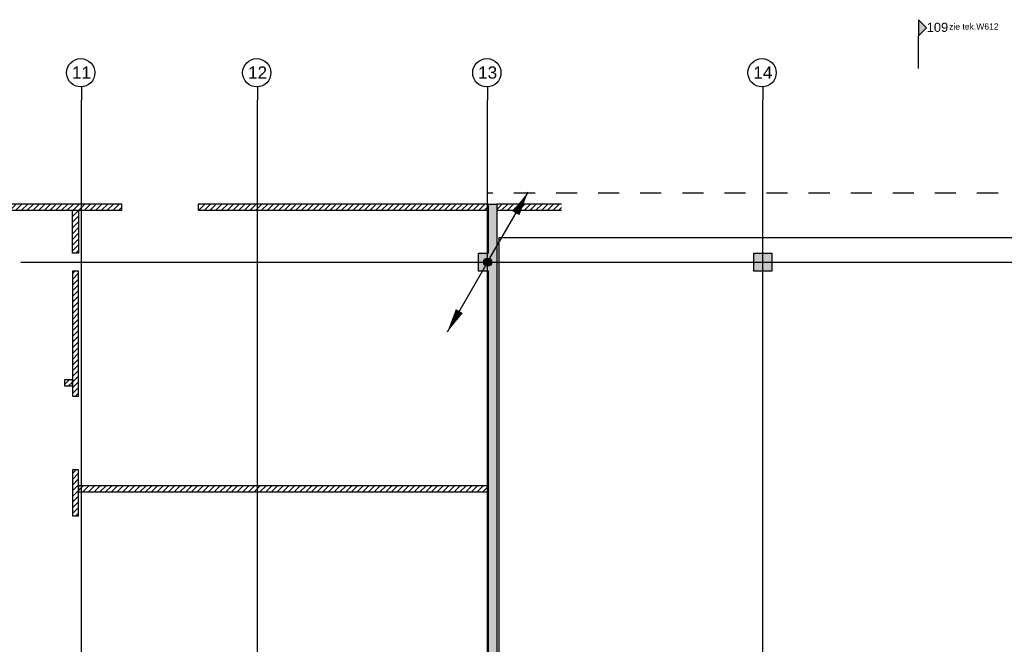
# Model space of a CAD drawing. Header units: millimetres. Extents: x -38031 to 110605, y -22066 to 88711.
# Tile 56 of 150: x -1530 to 22836, y 47735 to 63197. Entities that reach past the tile are written whole.
import ezdxf
from ezdxf.enums import TextEntityAlignment as Align

# ---------------------------------------------------------------- set-up
doc = ezdxf.new("R2010")
doc.units = ezdxf.units.MM
doc.header["$LTSCALE"] = 50
doc.set_wipeout_variables(frame=1)
doc.linetypes.add('STYLE_01', pattern=[0.41664, 0.20828, -0.20836])
doc.linetypes.add('STYLE_06', pattern=[1.04164, 0.625, -0.20828, 0.06943, -0.13893])
for name, color, linetype in [('AB$1A---_ATTRIB050', 8, 'Continuous'), ('AL$1A---_ALGEMEEN', 8, 'Continuous'), ('AM$1A---_ARCERING', 8, 'Continuous'), ('AT$1A---_TEKST070', 8, 'Continuous'), ('Bouwkundig', 8, 'Continuous'), ('EL6121--', 3, 'Continuous'), ('stramien', 1, 'Continuous')]:
    doc.layers.add(name, color=color, linetype=linetype)
doc.styles.add('Arial', font='ARIAL.TTF')
doc.styles.get("Standard").update_dxf_attribs({"font": 'iso.shx'})
pattern_1 = [(45, (0, 0), (70.71068, -70.71068), [])]

# ---------------------------------------------------------------- blocks, each defined once
blk = doc.blocks.new('E00170')
at = {"color": 0, "linetype": 'Continuous'}
for q in [(5, 8.66), (-5, -8.66)]:
    blk.add_line((0, 0), q, dxfattribs=at)
for points in [[(5, 8.66, 0, 1, 0), (3.5, 6.06, 1, 1, 0)], [(-5, -8.66, 0, 1, 0), (-3.5, -6.06, 1, 1, 0)]]:
    blk.add_lwpolyline(points, format="xyseb", dxfattribs=at)
at = {"color": 0, "const_width": 0.5}
blk.add_lwpolyline([(-0.25, 0, 1), (0.25, 0, 1)], format="xyb", close=True, dxfattribs=at)
at = {"color": 0, "linetype": 'Continuous'}
blk.add_circle((0, 0), 0.5, dxfattribs=at)
blk = doc.blocks.new('kolom 450')
at = {"layer": 'AM$1A---_ARCERING', "linetype": 'Continuous', "lineweight": 0}
blk.add_hatch(color=256, dxfattribs=at).paths.add_polyline_path([(-225, 225), (225, 225), (225, -225), (-225, -225)])
at = {"layer": 'AL$1A---_ALGEMEEN', "color": 0}
blk.add_lwpolyline([(-225, 225), (225, 225), (225, -225), (-225, -225)], close=True, dxfattribs=at)
blk = doc.blocks.new('Group-91')
at = {"color": 0}
for points in [[(-58816, 30055), (-58816, 29905), (-55360, 29905), (-55360, 30055)], [(-46286, 30055), (-53474, 30055), (-53474, 29905), (-46286, 29905)], [(-46086, 29905), (-44481, 29905), (-44481, 30055), (-46086, 30055)]]:
    blk.add_wipeout(points, dxfattribs=at).dxf.layer = 'AL$1A---_ALGEMEEN'
at = {"layer": 'AM$1A---_ARCERING', "linetype": 'Continuous', "lineweight": 5}
h = blk.add_hatch(dxfattribs=at)
h.set_pattern_fill('KALKZANDSTEEN', color=256, style=0, pattern_type=2)
h.set_pattern_definition(pattern_1)
h.paths.add_polyline_path([(-58816, 30055), (-58816, 29905), (-55360, 29905), (-55360, 30055)])
h = blk.add_hatch(dxfattribs=at)
h.set_pattern_fill('KALKZANDSTEEN', color=256, style=0, pattern_type=2)
h.set_pattern_definition(pattern_1)
h.paths.add_polyline_path([(-46286, 30055), (-53474, 30055), (-53474, 29905), (-46286, 29905)])
h = blk.add_hatch(dxfattribs=at)
h.set_pattern_fill('KALKZANDSTEEN', color=256, style=0, pattern_type=2)
h.set_pattern_definition(pattern_1)
h.paths.add_polyline_path([(-46086, 29905), (-44481, 29905), (-44481, 30055), (-46086, 30055)])
at = {"layer": 'AL$1A---_ALGEMEEN', "color": 0}
blk.add_line((-46086, 29905), (-44481, 29905), dxfattribs=at)
for points in [[(-58816, 30055), (-58816, 29905), (-55360, 29905), (-55360, 30055)], [(-46286, 30055), (-53474, 30055), (-53474, 29905), (-46286, 29905)]]:
    blk.add_lwpolyline(points, close=True, dxfattribs=at)
at = {"layer": 'AL$1A---_ALGEMEEN', "color": 0, "flags": 128}
blk.add_lwpolyline([(-44481, 30055), (-46086, 30055), (-46086, 29905)], dxfattribs=at)
blk = doc.blocks.new('Group-92')
at = {"color": 0}
for points in [[(-56586, 29905), (-56436, 29905), (-56436, 28845), (-56586, 28845)], [(-56586, 25704), (-56786, 25704), (-56786, 25554), (-56586, 25554)], [(-46286, 23084), (-56436, 23084), (-56436, 22934), (-46286, 22934)]]:
    blk.add_wipeout(points, dxfattribs=at).dxf.layer = 'AL$1A---_ALGEMEEN'
at = {"layer": 'AM$1A---_ARCERING', "linetype": 'Continuous', "lineweight": 5}
h = blk.add_hatch(dxfattribs=at)
h.set_pattern_fill('KALKZANDSTEEN', color=256, style=0, pattern_type=2)
h.set_pattern_definition(pattern_1)
h.paths.add_polyline_path([(-56586, 29905), (-56436, 29905), (-56436, 28845), (-56586, 28845)])
h = blk.add_hatch(dxfattribs=at)
h.set_pattern_fill('KALKZANDSTEEN', color=256, style=0, pattern_type=2)
h.set_pattern_definition(pattern_1)
h.paths.add_polyline_path([(-56586, 25704), (-56786, 25704), (-56786, 25554), (-56586, 25554)])
h = blk.add_hatch(dxfattribs=at)
h.set_pattern_fill('KALKZANDSTEEN', color=256, style=0, pattern_type=2)
h.set_pattern_definition(pattern_1)
h.paths.add_polyline_path([(-46286, 23084), (-56436, 23084), (-56436, 22934), (-46286, 22934)])
at = {"layer": 'AL$1A---_ALGEMEEN', "color": 0}
for points in [[(-56586, 29905), (-56436, 29905), (-56436, 28845), (-56586, 28845)], [(-56586, 25704), (-56786, 25704), (-56786, 25554), (-56586, 25554)], [(-46286, 23084), (-56436, 23084), (-56436, 22934), (-46286, 22934)]]:
    blk.add_lwpolyline(points, close=True, dxfattribs=at)
blk.add_blockref('Group-91', (0, 0), dxfattribs=at)
at = {"color": 0}
for points in [[(-56586, 28395), (-56586, 25300), (-56436, 25300), (-56436, 28395)], [(-56436, 22337), (-56436, 23479), (-56586, 23479), (-56586, 22337)]]:
    blk.add_wipeout(points, dxfattribs=at).dxf.layer = 'AL$1A---_ALGEMEEN'
at = {"layer": 'AM$1A---_ARCERING', "linetype": 'Continuous', "lineweight": 5}
h = blk.add_hatch(dxfattribs=at)
h.set_pattern_fill('KALKZANDSTEEN', color=256, style=0, pattern_type=2)
h.set_pattern_definition(pattern_1)
h.paths.add_polyline_path([(-56586, 28395), (-56586, 25300), (-56436, 25300), (-56436, 28395)])
h = blk.add_hatch(dxfattribs=at)
h.set_pattern_fill('KALKZANDSTEEN', color=256, style=0, pattern_type=2)
h.set_pattern_definition(pattern_1)
h.paths.add_polyline_path([(-56436, 22337), (-56436, 23479), (-56586, 23479), (-56586, 22337)])
at = {"layer": 'AL$1A---_ALGEMEEN', "color": 0}
for points in [[(-56586, 28395), (-56586, 25300), (-56436, 25300), (-56436, 28395)], [(-56436, 22337), (-56436, 23479), (-56586, 23479), (-56586, 22337)]]:
    blk.add_lwpolyline(points, close=True, dxfattribs=at)
blk = doc.blocks.new('drsnd pijl')
at = {"layer": 'AM$1A---_ARCERING', "linetype": 'Continuous', "lineweight": 0}
blk.add_hatch(color=256, dxfattribs=at).paths.add_polyline_path([(1005, 442), (200, 442), (0, 242), (-200, 442), (200, 442)])
at = {"layer": 'AL$1A---_ALGEMEEN', "color": 0}
blk.add_lwpolyline([(1005, 442), (200, 442), (0, 242), (-200, 442), (200, 442)], dxfattribs=at)
at = {"layer": 'AL$1A---_ALGEMEEN', "color": 0, "style": 'Arial'}
blk.add_attdef('peil', text='', height=227, rotation=90, dxfattribs=at).set_placement((170, -290), align=Align.BOTTOM_LEFT)
at = {"layer": 'AL$1A---_ALGEMEEN', "color": 0, "flags": 1}
blk.add_attdef('onderdeel', (-200, -700), '', height=227, dxfattribs=at)
blk = doc.blocks.new('200254 W 210e 19-03-2008')
at = {"layer": 'AM$1A---_ARCERING', "linetype": 'Continuous', "lineweight": 0}
blk.add_hatch(color=256, dxfattribs=at).paths.add_polyline_path([(19236.25, 3472.95), (19231.25, 3472.95), (19231.25, 3599.13), (19231.25, 3738.45), (19236.25, 3738.45), (19236.25, 3939.35), (19231.25, 3939.35), (19231.25, 3948.35), (19236.25, 3948.35), (19236.25, 4155.35), (19231.25, 4155.35), (19231.25, 4164.35), (19236.25, 4164.35), (19236.25, 4188.55), (19240.25, 4188.55), (19240.25, 3729.45), (19235.25, 3729.45), (19235.25, 3605.97), (19376.45, 3605.97), (19376.45, 3601.97), (19235.25, 3601.97), (19235.25, 3481.95), (19240.25, 3481.95), (19240.25, 3039.03), (19236.25, 3038.59)])
at = {"layer": 'stramien', "linetype": 'Continuous', "lineweight": 0}
blk.add_hatch(color=256, dxfattribs=at).paths.add_polyline_path([(19448.94, 4255.78), (19448.94, 4271.88), (19452.94, 4275.88), (19448.94, 4279.88), (19448.94, 4271.88)])
at = {"layer": 'AL$1A---_ALGEMEEN', "linetype": 'STYLE_01'}
blk.add_lwpolyline([(20033.65, 4270.59), (20033.65, 4193.94), (19918.11, 4193.94), (19918.11, 4100.54), (19909.65, 4100.54), (19800.83, 4100.55), (19800.83, 4193.95), (19235.75, 4193.95)], dxfattribs=at)
at = {"layer": 'AL$1A---_ALGEMEEN'}
blk.add_lwpolyline([(19231.25, 3472.95), (19231.25, 3599.13), (19231.25, 3738.45), (19236.25, 3738.45), (19236.25, 3939.35), (19231.25, 3939.35), (19231.25, 3948.35), (19236.25, 3948.35), (19236.25, 4155.35), (19231.25, 4155.35), (19231.25, 4164.35), (19236.25, 4164.35), (19236.25, 4188.55), (19240.25, 4188.55), (19240.25, 3729.45), (19235.25, 3729.45), (19235.25, 3605.97), (19376.45, 3605.97), (19376.45, 3601.97), (19235.25, 3601.97), (19235.25, 3481.95)], dxfattribs=at)
blk.add_lwpolyline([(19607.47, 3952.35), (19607.47, 4171.94), (19241.25, 4171.94), (19241.25, 3762.94), (19363.45, 3762.94), (19363.45, 3952.35)], close=True, dxfattribs=at)
at = {"layer": 'stramien'}
blk.add_lwpolyline([(19448.94, 4255.78), (19448.94, 4271.88), (19452.94, 4275.88), (19448.94, 4279.88), (19448.94, 4271.88)], dxfattribs=at)
at = {"layer": 'AL$1A---_ALGEMEEN'}
ref = blk.add_blockref('drsnd pijl', (19457.79, 4275.88), dxfattribs=dict(at, xscale=-0.02, yscale=0.02, zscale=0.02, rotation=90))
ref.add_attrib('peil', '109', dxfattribs={"layer": 'AB$1A---_ATTRIB050', "height": 4.546, "style": 'Arial'}).set_placement((19453.06, 4272.48), align=Align.BOTTOM_LEFT)
at = {"layer": 'AL$1A---_ALGEMEEN', "xscale": 0.02, "yscale": 0.02, "zscale": 0.02}
blk.add_blockref('kolom 450', (19371.95, 4159.85), dxfattribs=at)
at = {"layer": 'stramien', "linetype": 'Continuous', "lineweight": 0, "style": 'Arial'}
blk.add_text('109', height=4.546, dxfattribs=at).set_placement((19453.06, 4272.48), align=Align.BOTTOM_LEFT)
at = {"layer": 'stramien', "insert": (19476.39, 4276.46), "char_height": 3.0305, "attachment_point": 5, "line_spacing_factor": 0.967741, "style": 'Arial'}
blk.add_mtext('{\\C256;\\lzie tek.W612}', dxfattribs=at)
at = {"linetype": 'Continuous'}
for points in [[(19041.35, 4253.6), (19041.32, 4252.91), (19041.21, 4252.23), (19041.05, 4251.56), (19040.82, 4250.92), (19040.52, 4250.3), (19040.17, 4249.71), (19039.76, 4249.15), (19039.3, 4248.65), (19038.79, 4248.18), (19038.24, 4247.77), (19037.65, 4247.42), (19037.03, 4247.13), (19036.38, 4246.9), (19035.71, 4246.73), (19035.04, 4246.63), (19034.35, 4246.6), (19033.66, 4246.63), (19032.98, 4246.73), (19032.32, 4246.9), (19031.67, 4247.13), (19031.05, 4247.42), (19030.46, 4247.77), (19029.91, 4248.18), (19029.4, 4248.65), (19028.94, 4249.15), (19028.53, 4249.71), (19028.18, 4250.3), (19027.88, 4250.92), (19027.65, 4251.56), (19027.48, 4252.23), (19027.38, 4252.91), (19027.35, 4253.6), (19027.38, 4254.28), (19027.48, 4254.96), (19027.65, 4255.63), (19027.88, 4256.27), (19028.18, 4256.9), (19028.53, 4257.48), (19028.94, 4258.04), (19029.4, 4258.55), (19029.91, 4259.01), (19030.46, 4259.42), (19031.05, 4259.77), (19031.67, 4260.06), (19032.32, 4260.29), (19032.98, 4260.46), (19033.66, 4260.56), (19034.35, 4260.6), (19035.04, 4260.56), (19035.71, 4260.46), (19036.38, 4260.29), (19037.03, 4260.06), (19037.65, 4259.77), (19038.24, 4259.42), (19038.79, 4259.01), (19039.3, 4258.55), (19039.76, 4258.04), (19040.17, 4257.48), (19040.52, 4256.9), (19040.82, 4256.27), (19041.05, 4255.63), (19041.21, 4254.96), (19041.32, 4254.28)], [(19128.49, 4253.6), (19128.46, 4252.91), (19128.35, 4252.23), (19128.19, 4251.56), (19127.96, 4250.92), (19127.66, 4250.3), (19127.31, 4249.71), (19126.9, 4249.15), (19126.44, 4248.65), (19125.93, 4248.18), (19125.38, 4247.77), (19124.79, 4247.42), (19124.17, 4247.13), (19123.52, 4246.9), (19122.85, 4246.73), (19122.18, 4246.63), (19121.49, 4246.6), (19120.8, 4246.63), (19120.12, 4246.73), (19119.46, 4246.9), (19118.81, 4247.13), (19118.19, 4247.42), (19117.6, 4247.77), (19117.05, 4248.18), (19116.54, 4248.65), (19116.08, 4249.15), (19115.67, 4249.71), (19115.32, 4250.3), (19115.02, 4250.92), (19114.79, 4251.56), (19114.62, 4252.23), (19114.52, 4252.91), (19114.49, 4253.6), (19114.52, 4254.28), (19114.62, 4254.96), (19114.79, 4255.63), (19115.02, 4256.27), (19115.32, 4256.9), (19115.67, 4257.48), (19116.08, 4258.04), (19116.54, 4258.55), (19117.05, 4259.01), (19117.6, 4259.42), (19118.19, 4259.77), (19118.81, 4260.06), (19119.46, 4260.29), (19120.12, 4260.46), (19120.8, 4260.56), (19121.49, 4260.6), (19122.18, 4260.56), (19122.85, 4260.46), (19123.52, 4260.29), (19124.17, 4260.06), (19124.79, 4259.77), (19125.38, 4259.42), (19125.93, 4259.01), (19126.44, 4258.55), (19126.9, 4258.04), (19127.31, 4257.48), (19127.66, 4256.9), (19127.96, 4256.27), (19128.19, 4255.63), (19128.35, 4254.96), (19128.46, 4254.28)]]:
    blk.add_wipeout(points, dxfattribs=at).dxf.layer = 'AL$1A---_ALGEMEEN'
at = {"layer": 'stramien', "linetype": 'Continuous'}
for p, q in [((19034.75, 4246.78), (19034.75, 4240.03)), ((19121.89, 4246.78), (19121.89, 4240.03))]:
    blk.add_line(p, q, dxfattribs=at)
for centre in [(19034.35, 4253.6), (19121.49, 4253.6)]:
    blk.add_circle(centre, 7, dxfattribs=at)
at = {"layer": 'AL$1A---_ALGEMEEN', "xscale": 0.02, "yscale": 0.02, "zscale": 0.02}
blk.add_blockref('Group-92', (20161.97, 3587.45), dxfattribs=at)
at = {"layer": 'AT$1A---_TEKST070', "char_height": 6.061, "attachment_point": 2, "line_spacing_factor": 0.967741, "style": 'Arial'}
for s, insert in [('{\\C256;\\l11}', (19034.75, 4256.74)), ('{\\C256;\\l12}', (19121.89, 4256.74))]:
    blk.add_mtext(s, dxfattribs=dict(at, insert=insert))
at = {"layer": 'stramien', "char_height": 6.061, "attachment_point": 2, "line_spacing_factor": 0.967741, "style": 'Arial'}
for s, insert in [('{\\C256;\\l11}', (19034.75, 4256.74)), ('{\\C256;\\l12}', (19121.89, 4256.74))]:
    blk.add_mtext(s, dxfattribs=dict(at, insert=insert))
at = {"linetype": 'Continuous'}
for points in [[(19242.35, 4253.6), (19242.32, 4252.91), (19242.21, 4252.23), (19242.05, 4251.56), (19241.82, 4250.92), (19241.52, 4250.3), (19241.17, 4249.71), (19240.76, 4249.15), (19240.3, 4248.65), (19239.79, 4248.18), (19239.24, 4247.77), (19238.65, 4247.42), (19238.03, 4247.13), (19237.38, 4246.9), (19236.71, 4246.73), (19236.04, 4246.63), (19235.35, 4246.6), (19234.66, 4246.63), (19233.98, 4246.73), (19233.32, 4246.9), (19232.67, 4247.13), (19232.05, 4247.42), (19231.46, 4247.77), (19230.91, 4248.18), (19230.4, 4248.65), (19229.94, 4249.15), (19229.53, 4249.71), (19229.18, 4250.3), (19228.88, 4250.92), (19228.65, 4251.56), (19228.48, 4252.23), (19228.38, 4252.91), (19228.35, 4253.6), (19228.38, 4254.28), (19228.48, 4254.96), (19228.65, 4255.63), (19228.88, 4256.27), (19229.18, 4256.9), (19229.53, 4257.48), (19229.94, 4258.04), (19230.4, 4258.55), (19230.91, 4259.01), (19231.46, 4259.42), (19232.05, 4259.77), (19232.67, 4260.06), (19233.32, 4260.29), (19233.98, 4260.46), (19234.66, 4260.56), (19235.35, 4260.6), (19236.04, 4260.56), (19236.71, 4260.46), (19237.38, 4260.29), (19238.03, 4260.06), (19238.65, 4259.77), (19239.24, 4259.42), (19239.79, 4259.01), (19240.3, 4258.55), (19240.76, 4258.04), (19241.17, 4257.48), (19241.52, 4256.9), (19241.82, 4256.27), (19242.05, 4255.63), (19242.21, 4254.96), (19242.32, 4254.28)], [(19378.55, 4253.6), (19378.52, 4252.91), (19378.41, 4252.23), (19378.25, 4251.56), (19378.02, 4250.92), (19377.72, 4250.3), (19377.37, 4249.71), (19376.96, 4249.15), (19376.5, 4248.65), (19375.99, 4248.18), (19375.44, 4247.77), (19374.85, 4247.42), (19374.23, 4247.13), (19373.58, 4246.9), (19372.91, 4246.73), (19372.24, 4246.63), (19371.55, 4246.6), (19370.86, 4246.63), (19370.18, 4246.73), (19369.52, 4246.9), (19368.87, 4247.13), (19368.25, 4247.42), (19367.66, 4247.77), (19367.11, 4248.18), (19366.6, 4248.65), (19366.14, 4249.15), (19365.73, 4249.71), (19365.38, 4250.3), (19365.08, 4250.92), (19364.85, 4251.56), (19364.68, 4252.23), (19364.58, 4252.91), (19364.55, 4253.6), (19364.58, 4254.28), (19364.68, 4254.96), (19364.85, 4255.63), (19365.08, 4256.27), (19365.38, 4256.9), (19365.73, 4257.48), (19366.14, 4258.04), (19366.6, 4258.55), (19367.11, 4259.01), (19367.66, 4259.42), (19368.25, 4259.77), (19368.87, 4260.06), (19369.52, 4260.29), (19370.18, 4260.46), (19370.86, 4260.56), (19371.55, 4260.6), (19372.24, 4260.56), (19372.91, 4260.46), (19373.58, 4260.29), (19374.23, 4260.06), (19374.85, 4259.77), (19375.44, 4259.42), (19375.99, 4259.01), (19376.5, 4258.55), (19376.96, 4258.04), (19377.37, 4257.48), (19377.72, 4256.9), (19378.02, 4256.27), (19378.25, 4255.63), (19378.41, 4254.96), (19378.52, 4254.28)]]:
    blk.add_wipeout(points, dxfattribs=at).dxf.layer = 'AL$1A---_ALGEMEEN'
at = {"layer": 'stramien', "linetype": 'Continuous'}
for p, q in [((19235.75, 4246.78), (19235.75, 4240.03)), ((19371.95, 4246.78), (19371.95, 4240.03))]:
    blk.add_line(p, q, dxfattribs=at)
at = {"layer": 'stramien', "linetype": 'STYLE_06', "ltscale": 50}
for p, q in [((19034.75, 2703.35), (19034.75, 4240.03)), ((19121.89, 2703.35), (19121.89, 4240.03)), ((19235.75, 2703.35), (19235.75, 4240.03)), ((19371.95, 2703.35), (19371.95, 4240.03)), ((19004.75, 4159.85), (21069.14, 4159.85))]:
    blk.add_line(p, q, dxfattribs=at)
at = {"layer": 'stramien', "linetype": 'Continuous'}
for centre in [(19235.35, 4253.6), (19371.55, 4253.6)]:
    blk.add_circle(centre, 7, dxfattribs=at)
at = {"layer": 'AT$1A---_TEKST070', "char_height": 6.061, "attachment_point": 2, "line_spacing_factor": 0.967741, "style": 'Arial'}
for s, insert in [('{\\C256;\\l13}', (19235.75, 4256.74)), ('{\\C256;\\l14}', (19371.95, 4256.74))]:
    blk.add_mtext(s, dxfattribs=dict(at, insert=insert))
at = {"layer": 'stramien', "char_height": 6.061, "attachment_point": 2, "line_spacing_factor": 0.967741, "style": 'Arial'}
for s, insert in [('{\\C256;\\l13}', (19235.75, 4256.74)), ('{\\C256;\\l14}', (19371.95, 4256.74))]:
    blk.add_mtext(s, dxfattribs=dict(at, insert=insert))

msp = doc.modelspace()

# ---------------------------------------------------------------- block references
at = {"layer": 'Bouwkundig', "xscale": 50, "yscale": 50, "zscale": 50}
msp.add_blockref('200254 W 210e 19-03-2008', (-951737, -150797), dxfattribs=at)

# ---------------------------------------------------------------- next in the draw order: block references
at = {"layer": 'EL6121--', "xscale": 200, "yscale": 200, "zscale": 200}
msp.add_blockref('E00170', (10050, 57195), dxfattribs=at)

doc.saveas('drawing.dxf')
